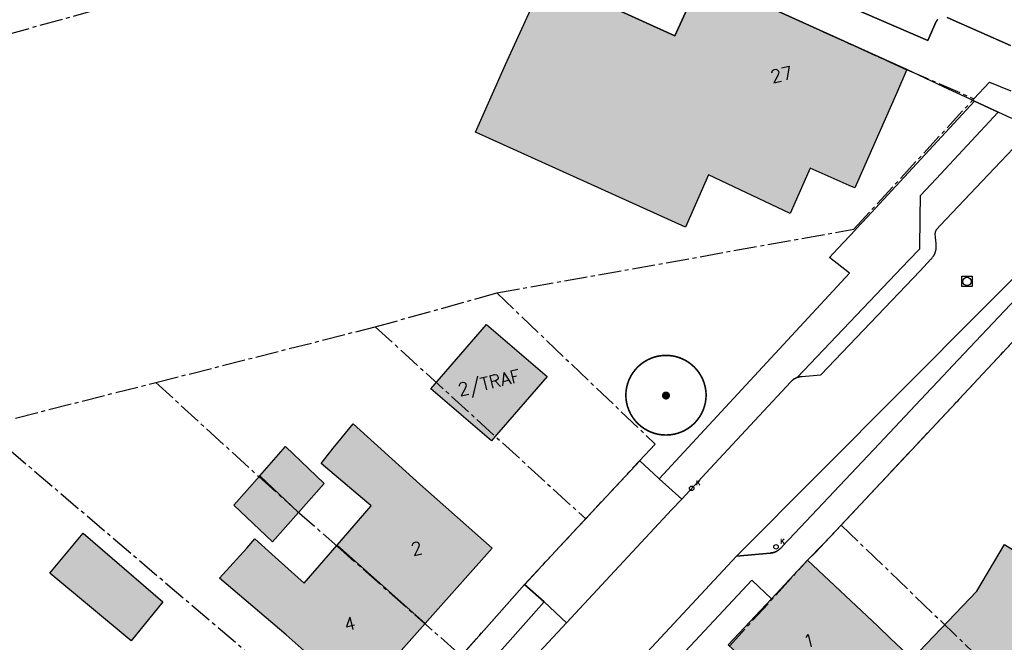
# Model space of a CAD drawing. Header units: metres. Extents: x 202952 to 203755, y 348959 to 349702.
# Tile 62 of 91: x 203026 to 203087, y 349567 to 349606. Entities that reach past the tile are written whole.
import ezdxf
from ezdxf.enums import TextEntityAlignment as Align

# ---------------------------------------------------------------- set-up
doc = ezdxf.new("R2010")
doc.units = ezdxf.units.M
doc.linetypes.add('1-200 CENTER', pattern=[4.28625, 2.8575, -0.47625, 0.47625, -0.47625])
for name, color, linetype in [('PH-BEST-BEBOUWING', 1, 'Continuous'), ('PH-BEST-BEBOUWING-ARCERING', 254, 'Continuous'), ('PH-BEST-HUISNUMMER', 7, 'Continuous'), ('PH-BEST-KADASTRALE-GRENS', 240, '1-200 CENTER'), ('PH-BEST-KOLK', 8, 'Continuous'), ('PH-BEST-PUT-HANDHAVEN', 84, 'Continuous'), ('PH-BEST-WEGDEEL', 254, 'Continuous'), ('PH-INM-BOOM-HANDHAVEN', 96, 'Continuous')]:
    doc.layers.add(name, color=color, linetype=linetype)
doc.styles.add('ROMANS', font='romans.shx')

# ---------------------------------------------------------------- blocks, each defined once
blk = doc.blocks.new('*U35')
blk.add_circle((0, 0), 0.142)
at = {"ltscale": 0.05, "style": 'ROMANS'}
blk.add_text('K', height=0.3, dxfattribs=at).set_placement((0.277, 0.195))
blk = doc.blocks.new('Putdeksel')
for p, q in [((-0.32, 0.32), (0.32, 0.32)), ((-0.32, -0.32), (-0.32, 0.32)), ((0.32, 0.32), (0.32, -0.32)), ((0.32, -0.32), (-0.32, -0.32))]:
    blk.add_line(p, q)
blk.add_circle((0, 0), 0.26)
blk = doc.blocks.new('*U26')
at = {"const_width": 0.1}
blk.add_lwpolyline([(-2.5, 0.004, 0.990403), (2.5, 0.03, 0.990403), (-2.5, 0.018)], format="xyb", dxfattribs=at)
at = {"linetype": 'Continuous', "const_width": 0.25}
blk.add_lwpolyline([(-0.125, 0, 1), (0.125, 0, 1)], format="xyb", close=True, dxfattribs=at)

msp = doc.modelspace()

# ---------------------------------------------------------------- hatches: boundary and pattern name
at = {"layer": 'PH-BEST-BEBOUWING-ARCERING'}
for points in [[(203075.24, 349596.271), (203073.986, 349593.439), (203068.905, 349595.846), (203067.47, 349592.605), (203054.4, 349598.518), (203056.26, 349602.72), (203058.75, 349608.18), (203066.81, 349604.51), (203068.49, 349608.2), (203081.247, 349602.401), (203080.618, 349600.915), (203078.104, 349595.231), (203078.02, 349595.04), (203077.665, 349595.197)], [(203058.851, 349583.294), (203055.713, 349579.658), (203055.393, 349579.287), (203051.625, 349582.539), (203055.083, 349586.546)], [(203047.895, 349575.241), (203044.785, 349577.875), (203045.531, 349578.833), (203045.832, 349579.195), (203046.785, 349580.342), (203050.94, 349576.6), (203055.43, 349572.62), (203051.578, 349568.282), (203051.265, 349567.93), (203045.781, 349572.8)], [(203040.966, 349577.117), (203042.571, 349578.935), (203044.98, 349576.647), (203043.372, 349574.825)], [(203043.372, 349574.825), (203041.763, 349573.003), (203039.361, 349575.298), (203040.966, 349577.117)], [(203034.936, 349569.261), (203032.964, 349566.847), (203027.896, 349571.05), (203029.968, 349573.548)], [(203042.61, 349567.22), (203038.467, 349570.747), (203040.151, 349572.621), (203040.66, 349573.188), (203042.129, 349571.87), (203043.731, 349570.433), (203044.271, 349571.057), (203045.781, 349572.8), (203051.265, 349567.93), (203047.1, 349563.24)], [(203075.354, 349561.702), (203075.386, 349561.737), (203070.125, 349566.59), (203072.823, 349569.465), (203075.07, 349571.86), (203079.45, 349567.75), (203080.24, 349566.995), (203081.583, 349565.717), (203085.619, 349569.94), (203087.334, 349572.842), (203091.199, 349570.431), (203088.901, 349566.757), (203090.143, 349565.572), (203088.213, 349563.55), (203090.946, 349561.027), (203088.813, 349558.734), (203087.244, 349560.182), (203086.253, 349559.142), (203085.175, 349560.197), (203081.303, 349556.057), (203079.2, 349557.892), (203079.297, 349558.012)]]:
    msp.add_hatch(color=256, dxfattribs=at).paths.add_polyline_path(points)

# ---------------------------------------------------------------- linework, layer by layer
at = {"layer": 'PH-BEST-BEBOUWING'}
for points in [[(203075.24, 349596.271), (203073.986, 349593.439), (203068.905, 349595.846), (203067.47, 349592.605), (203054.4, 349598.518), (203056.26, 349602.72), (203058.75, 349608.18), (203066.81, 349604.51), (203068.49, 349608.2), (203081.247, 349602.401), (203080.618, 349600.915), (203078.104, 349595.231), (203078.02, 349595.04), (203077.665, 349595.197), (203075.24, 349596.271)], [(203058.851, 349583.294), (203055.713, 349579.658), (203055.393, 349579.287), (203051.625, 349582.539), (203055.083, 349586.546), (203058.851, 349583.294)], [(203047.895, 349575.241), (203044.785, 349577.875), (203045.531, 349578.833), (203045.832, 349579.195), (203046.785, 349580.342), (203050.94, 349576.6), (203055.43, 349572.62), (203051.578, 349568.282), (203051.265, 349567.93), (203045.781, 349572.8), (203047.895, 349575.241)], [(203040.966, 349577.117), (203042.571, 349578.935), (203044.98, 349576.647), (203043.372, 349574.825), (203040.966, 349577.117)], [(203043.372, 349574.825), (203041.763, 349573.003), (203039.361, 349575.298), (203040.966, 349577.117), (203043.372, 349574.825)], [(203034.936, 349569.261), (203032.964, 349566.847), (203027.896, 349571.05), (203029.968, 349573.548), (203034.936, 349569.261)], [(203042.61, 349567.22), (203038.467, 349570.747), (203040.151, 349572.621), (203040.66, 349573.188), (203042.129, 349571.87), (203043.731, 349570.433), (203044.271, 349571.057), (203045.781, 349572.8), (203051.265, 349567.93), (203047.1, 349563.24), (203042.61, 349567.22)], [(203075.354, 349561.702), (203075.386, 349561.737), (203070.125, 349566.59), (203072.823, 349569.465), (203075.07, 349571.86), (203079.45, 349567.75), (203080.24, 349566.995), (203081.583, 349565.717), (203085.619, 349569.94), (203087.334, 349572.842), (203091.199, 349570.431), (203088.901, 349566.757), (203090.143, 349565.572), (203088.213, 349563.55), (203090.946, 349561.027), (203088.813, 349558.734), (203087.244, 349560.182), (203086.253, 349559.142), (203085.175, 349560.197), (203081.303, 349556.057), (203079.2, 349557.892), (203079.297, 349558.012), (203075.354, 349561.702)]]:
    msp.add_lwpolyline(points, close=True, dxfattribs=at)
at = {"layer": 'PH-BEST-KADASTRALE-GRENS', "ltscale": 0.5}
for p, q in [((202983.948, 349593.082), (203059.032, 349614.008)), ((203077.171, 349574.047), (203096.653, 349594.86)), ((203048.158, 349586.391), (203055.724, 349588.498)), ((203055.724, 349588.498), (203065.581, 349579.093)), ((203034.493, 349582.926), (203048.158, 349586.391)), ((203048.158, 349586.391), (203061.257, 349574.441)), ((203023.686, 349580.186), (203034.493, 349582.926)), ((203023.686, 349580.186), (203047.906, 349559.55)), ((203064.611, 349578.056), (203065.581, 349579.093)), ((203061.257, 349574.441), (203064.611, 349578.056)), ((203077.171, 349574.047), (203088.143, 349563.477))]:
    msp.add_line(p, q, dxfattribs=at)
for points in [[(203059.032, 349614.008), (203068.87, 349609.622), (203068.245, 349608.315), (203081.27, 349602.39), (203085.425, 349600.591)], [(203085.425, 349600.591), (203086.41, 349601.624), (203098.56, 349596.691)], [(203055.724, 349588.498), (203077.954, 349592.469), (203085.425, 349600.591)], [(203034.493, 349582.926), (203040.905, 349577.067), (203043.3, 349574.916), (203045.803, 349572.715), (203053.509, 349565.915)], [(203053.509, 349565.915), (203057.448, 349570.337), (203061.257, 349574.441)], [(203070.208, 349566.513), (203075.07, 349571.86), (203077.171, 349574.047)]]:
    msp.add_lwpolyline(points, dxfattribs=at)
at = {"layer": 'PH-BEST-WEGDEEL'}
for points in [[(203087.8, 349599.361), (203086.936, 349599.751), (203085.472, 349600.44), (203083.545, 349601.332), (203081.247, 349602.401), (203068.49, 349608.2), (203066.81, 349604.51), (203058.75, 349608.18)], [(203083.179, 349605.525), (203083.165, 349605.51), (203083.152, 349605.494), (203083.139, 349605.478), (203083.127, 349605.462), (203083.116, 349605.445), (203083.105, 349605.427), (203083.095, 349605.409), (203083.086, 349605.391), (203082.561, 349604.212), (203076.502, 349606.86)], [(203076.502, 349606.86), (203082.561, 349604.212), (203083.086, 349605.391), (203083.095, 349605.409), (203083.105, 349605.427), (203083.116, 349605.445), (203083.127, 349605.462), (203083.139, 349605.478), (203083.152, 349605.494), (203083.165, 349605.51), (203083.179, 349605.525)], [(203087.708, 349603.901), (203083.774, 349605.644)], [(203083.774, 349605.644), (203087.708, 349603.901)], [(203058.098, 349565.84), (203060.065, 349567.955), (203066.631, 349575.015), (203067.238, 349575.667), (203069.016, 349577.578), (203072.067, 349580.859), (203074.028, 349582.967), (203074.047, 349582.987), (203074.066, 349583.006), (203074.085, 349583.025), (203074.105, 349583.044), (203074.125, 349583.062), (203074.146, 349583.08), (203074.165, 349583.095), (203074.184, 349583.109), (203074.204, 349583.123), (203074.224, 349583.137), (203074.244, 349583.15), (203074.264, 349583.163), (203074.291, 349583.177), (203074.318, 349583.191), (203074.345, 349583.204), (203074.372, 349583.217), (203074.4, 349583.23), (203074.427, 349583.242), (203074.445, 349583.249), (203074.462, 349583.255), (203074.48, 349583.261), (203074.498, 349583.267), (203074.516, 349583.272), (203074.534, 349583.277), (203074.563, 349583.283), (203074.592, 349583.289), (203074.621, 349583.294), (203074.65, 349583.299), (203074.679, 349583.303), (203074.708, 349583.307), (203075.907, 349583.412), (203082.082, 349589.87), (203082.751, 349590.594), (203082.779, 349590.624), (203082.806, 349590.655), (203082.832, 349590.687), (203082.857, 349590.719), (203082.882, 349590.752), (203082.906, 349590.786), (203082.919, 349590.808), (203082.932, 349590.83), (203082.945, 349590.853), (203082.957, 349590.876), (203082.969, 349590.899), (203082.981, 349590.922), (203082.99, 349590.943), (203082.999, 349590.965), (203083.008, 349590.986), (203083.016, 349591.008), (203083.024, 349591.03), (203083.032, 349591.052), (203083.038, 349591.073), (203083.044, 349591.095), (203083.05, 349591.116), (203083.056, 349591.138), (203083.061, 349591.159), (203083.066, 349591.181), (203083.071, 349591.213), (203083.075, 349591.245), (203083.079, 349591.277), (203083.082, 349591.309), (203083.085, 349591.342), (203083.088, 349591.374), (203083.072, 349591.58), (203083.045, 349591.948), (203083.025, 349592.194), (203083.027, 349592.221), (203083.031, 349592.247), (203083.035, 349592.274), (203083.04, 349592.3), (203083.046, 349592.326), (203083.053, 349592.352), (203083.062, 349592.372), (203083.072, 349592.392), (203083.082, 349592.411), (203083.093, 349592.43), (203083.104, 349592.449), (203083.116, 349592.467), (203083.326, 349592.695), (203086.323, 349595.86), (203087.889, 349597.514)], [(203091.21, 349592.755), (203070.653, 349572.105), (203063.432, 349564.35)], [(203090.233, 349590.457), (203084.457, 349584.336), (203082.844, 349582.627), (203082.77, 349582.549), (203079.526, 349579.111), (203073.931, 349573.181), (203073.77, 349573.011), (203073.419, 349572.639), (203073.402, 349572.619), (203073.384, 349572.6), (203073.366, 349572.581), (203073.347, 349572.563), (203073.328, 349572.545), (203073.309, 349572.528), (203073.289, 349572.511), (203073.268, 349572.495), (203073.247, 349572.479), (203073.225, 349572.464), (203073.203, 349572.45), (203073.181, 349572.436), (203073.158, 349572.423), (203073.135, 349572.411), (203073.112, 349572.399), (203073.088, 349572.388), (203073.064, 349572.378), (203073.04, 349572.368), (203073.016, 349572.359), (203072.991, 349572.351), (203072.966, 349572.343), (203072.941, 349572.336), (203072.916, 349572.33), (203072.89, 349572.324), (203072.864, 349572.319), (203072.838, 349572.315), (203072.812, 349572.312), (203072.786, 349572.31), (203072.76, 349572.308), (203072.734, 349572.307), (203070.653, 349572.105), (203091.21, 349592.755)], [(203063.432, 349564.35), (203070.653, 349572.105), (203072.734, 349572.307), (203072.76, 349572.308), (203072.786, 349572.31), (203072.812, 349572.312), (203072.838, 349572.315), (203072.864, 349572.319), (203072.89, 349572.324), (203072.916, 349572.33), (203072.941, 349572.336), (203072.966, 349572.343), (203072.991, 349572.351), (203073.016, 349572.359), (203073.04, 349572.368), (203073.064, 349572.378), (203073.088, 349572.388), (203073.112, 349572.399), (203073.135, 349572.411), (203073.158, 349572.423), (203073.181, 349572.436), (203073.203, 349572.45), (203073.225, 349572.464), (203073.247, 349572.479), (203073.268, 349572.495), (203073.289, 349572.511), (203073.309, 349572.528), (203073.328, 349572.545), (203073.347, 349572.563), (203073.366, 349572.581), (203073.384, 349572.6), (203073.402, 349572.619), (203073.419, 349572.639), (203073.77, 349573.011), (203073.931, 349573.181), (203079.526, 349579.111), (203082.77, 349582.549), (203082.844, 349582.627), (203084.457, 349584.336), (203090.233, 349590.457)], [(203092.442, 349590.358), (203087.191, 349584.751), (203084.484, 349581.861), (203084.36, 349581.728), (203081.231, 349578.386), (203075.838, 349572.628), (203075.605, 349572.379), (203075.07, 349571.86), (203072.823, 349569.465), (203071.594, 349570.62), (203065.423, 349564)]]:
    msp.add_lwpolyline(points, dxfattribs=at)
for points in [[(203086.936, 349599.751), (203083.081, 349595.612), (203082.087, 349594.545), (203082.065, 349593.192), (203082.034, 349591.273), (203082.033, 349591.231), (203081.382, 349590.547), (203074.427, 349583.242), (203074.4, 349583.23), (203074.372, 349583.217), (203074.345, 349583.204), (203074.318, 349583.191), (203074.291, 349583.177), (203074.264, 349583.163), (203074.244, 349583.15), (203074.224, 349583.137), (203074.204, 349583.123), (203074.184, 349583.109), (203074.165, 349583.095), (203074.146, 349583.08), (203074.125, 349583.062), (203074.105, 349583.044), (203074.085, 349583.025), (203074.066, 349583.006), (203074.047, 349582.987), (203074.028, 349582.967), (203072.067, 349580.859), (203069.016, 349577.578), (203067.238, 349575.667), (203065.841, 349576.938), (203077.693, 349589.724), (203076.439, 349590.708), (203076.965, 349591.271), (203078.07, 349592.457), (203078.107, 349592.496), (203078.787, 349593.227), (203080.838, 349595.44), (203085.472, 349600.44), (203086.936, 349599.751)], [(203064.621, 349578.047), (203065.798, 349576.977), (203065.841, 349576.938), (203067.238, 349575.667), (203066.631, 349575.015), (203060.065, 349567.955), (203058.663, 349569.264), (203057.458, 349570.34), (203061.331, 349574.519), (203062.55, 349575.835), (203064.621, 349578.047)], [(203057.458, 349570.34), (203058.663, 349569.264), (203056.221, 349566.52), (203050.703, 349560.319), (203049.454, 349561.367), (203054.603, 349567.134), (203057.458, 349570.34)], [(203060.065, 349567.955), (203058.098, 349565.84), (203057.764, 349565.471), (203057.431, 349565.102), (203057.098, 349564.733), (203056.766, 349564.363), (203056.434, 349563.993), (203056.102, 349563.622), (203055.771, 349563.251), (203055.44, 349562.88), (203055.11, 349562.508), (203054.78, 349562.136), (203054.451, 349561.764), (203054.122, 349561.391), (203053.793, 349561.018), (203053.465, 349560.644), (203053.137, 349560.27), (203052.81, 349559.896), (203052.483, 349559.521), (203052.156, 349559.146), (203050.703, 349560.319), (203056.221, 349566.52), (203058.663, 349569.264), (203060.065, 349567.955)]]:
    msp.add_lwpolyline(points, close=True, dxfattribs=at)

# ---------------------------------------------------------------- block references
at = {"layer": 'PH-BEST-KOLK'}
for p in [(203067.859, 349576.334), (203073.107, 349572.697)]:
    msp.add_blockref('*U35', p, dxfattribs=at)
at = {"layer": 'PH-BEST-PUT-HANDHAVEN'}
msp.add_blockref('Putdeksel', (203085, 349589.22), dxfattribs=at)
at = {"layer": 'PH-INM-BOOM-HANDHAVEN'}
msp.add_blockref('*U26', (203066.257, 349582.114), dxfattribs=at)
msp.add_blockref('*U26', (203066.257, 349582.114), dxfattribs=at)

# ---------------------------------------------------------------- texts
at = {"layer": 'PH-BEST-HUISNUMMER', "style": 'ROMANS'}
for s, p in [('27', (203073.447, 349602.102)), ('2/TRAF', (203055.238, 349582.917)), ('2', (203050.73, 349572.598)), ('4', (203046.564, 349567.908)), ('1', (203075.16, 349566.841))]:
    msp.add_text(s, height=0.8, rotation=13.5, dxfattribs=at).set_placement(p, align=Align.MIDDLE_CENTER)

doc.saveas('drawing.dxf')
